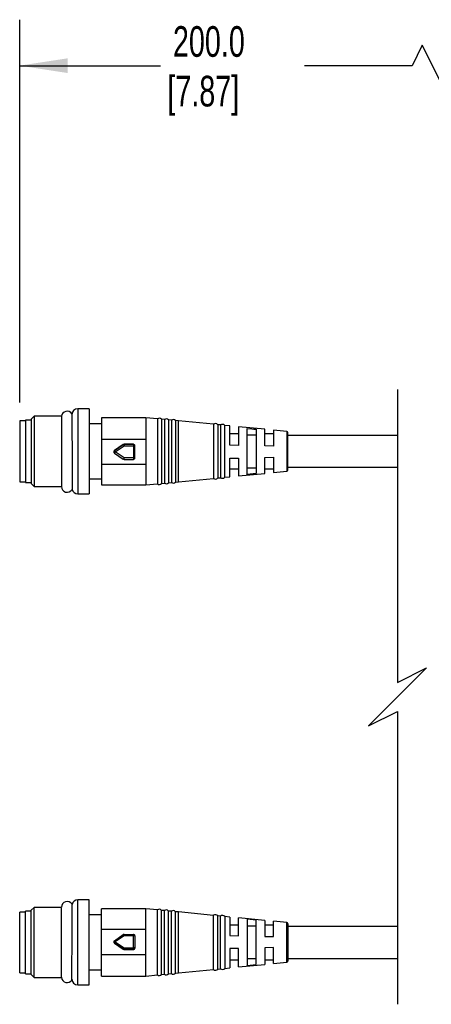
# Model space of a CAD drawing. Header units: millimetres. Extents: x 16 to 683, y 16 to 524.
# Tile 8 of 15: x 191 to 262, y 113 to 283. Entities that reach past the tile are written whole.
import ezdxf

# ---------------------------------------------------------------- set-up
doc = ezdxf.new("R2010")
doc.units = ezdxf.units.MM
doc.header["$LTSCALE"] = 2.5
doc.layers.add('DIMENSIONS', color=140, linetype='Continuous', lineweight=25)
doc.styles.add('SLDTEXTSTYLE0', font='TXT', dxfattribs={"width": 0.7})
doc.dimstyles.new('SLDDIMSTYLE1', dxfattribs={"dimtxt": 5.39502, "dimasz": 8.255, "dimexe": 0, "dimexo": 0.0625, "dimgap": 1.348755, "dimtad": 0, "dimtih": 1, "dimtoh": 1, "dimrnd": 1e-09, "dimzin": 12, "dimdsep": 46, "dimtxsty": 'SLDTEXTSTYLE0', "dimsah": 1, "dimcen": 0.09, "dimadec": 0, "dimazin": 3, "dimtfac": 1, "dimtofl": 0, "dimtmove": 0, "dimatfit": 3, "dimfxl": 0, "dimfrac": 2, "dimtolj": 1, "dimtzin": 12, "dimarcsym": 0})

# ---------------------------------------------------------------- blocks, each defined once
blk = doc.blocks.new('_D_2')
at = {"layer": 'DIMENSIONS'}
for p, q in [((191.37, 217.02), (191.37, 283.13)), ((293.69, 219.38), (293.69, 283.13)), ((260.8, 278.72), (259.04, 275.19)), ((264.33, 271.66), (260.8, 278.72)), ((191.37, 275.19), (215.62, 275.19)), ((259.04, 275.19), (240.48, 275.19)), ((266.1, 275.19), (264.33, 271.66)), ((293.69, 275.19), (266.1, 275.19))]:
    blk.add_line(p, q, dxfattribs=at)
for points in [[(191.37, 275.19), (199.62, 273.92), (199.62, 276.46)], [(293.69, 275.19), (285.43, 276.46), (285.43, 273.92)]]:
    blk.add_solid(points, dxfattribs=at)
at = {"layer": 'DIMENSIONS', "char_height": 5.292, "attachment_point": 1, "style": 'SLDTEXTSTYLE0'}
for s, insert in [('200.0', (217.79, 282.01)), ('[7.87]', (216.83, 273.44))]:
    blk.add_mtext(s, dxfattribs=dict(at, insert=insert))

msp = doc.modelspace()

# ---------------------------------------------------------------- linework, layer by layer
for p, q in [((203.369, 215.941), (201.369, 215.941)), ((201.369, 215.941), (201.369, 208.481)), ((203.369, 215.941), (203.369, 208.481)), ((193.877, 214.642), (193.369, 214.134)), ((198.561, 214.642), (193.877, 214.642)), ((193.877, 214.642), (193.877, 202.541)), ((213.132, 214.391), (205.469, 214.391)), ((205.469, 214.391), (205.469, 210.674)), ((215.105, 214.199), (213.132, 214.391)), ((213.132, 214.391), (213.132, 210.674)), ((192.369, 213.841), (191.369, 213.841)), ((191.369, 213.841), (191.369, 208.591)), ((193.369, 213.991), (192.369, 213.991)), ((192.369, 213.991), (192.369, 203.191)), ((193.369, 214.134), (193.369, 203.049)), ((205.469, 213.341), (203.369, 213.341)), ((215.105, 214.199), (215.105, 208.507)), ((216.315, 214.082), (215.806, 214.131)), ((215.806, 214.131), (215.806, 208.508)), ((216.315, 214.082), (216.315, 208.509)), ((217.525, 213.964), (217.021, 214.013)), ((217.021, 214.013), (217.021, 208.51)), ((217.525, 213.964), (217.525, 208.511)), ((218.735, 213.846), (218.237, 213.894)), ((218.237, 213.894), (218.237, 208.512)), ((224.801, 213.257), (218.735, 213.846)), ((218.735, 203.337), (218.735, 213.846)), ((224.801, 213.269), (224.801, 208.521)), ((226.016, 213.14), (225.528, 213.187)), ((225.528, 213.187), (225.528, 203.996)), ((226.016, 213.14), (226.016, 204.043)), ((226.73, 204.113), (226.73, 213.07)), ((227.629, 212.98), (226.73, 213.068)), ((227.629, 209.663), (227.629, 212.98)), ((233.629, 212.396), (229.119, 212.835)), ((229.119, 212.835), (229.119, 209.628)), ((230.619, 204.603), (230.619, 212.549)), ((229.119, 211.591), (227.629, 211.591)), ((232.119, 211.404), (230.619, 211.404)), ((232.119, 212.398), (232.119, 204.754)), ((233.629, 209.521), (233.629, 212.396)), ((235.119, 211.591), (233.629, 211.591)), ((237.439, 212.025), (235.119, 212.251)), ((235.119, 212.251), (235.119, 209.485)), ((237.439, 212.025), (237.439, 205.158)), ((237.619, 208.543), (237.619, 211.826)), ((256.492, 211.341), (237.619, 211.341)), ((205.469, 210.674), (213.132, 210.674)), ((205.469, 210.674), (205.469, 206.347)), ((207.69, 208.717), (209.237, 209.766)), ((209.237, 209.763), (207.69, 208.714)), ((207.831, 208.503), (209.378, 209.552)), ((209.237, 209.766), (209.237, 209.763)), ((209.378, 209.806), (209.378, 209.809)), ((209.378, 209.809), (210.967, 209.809)), ((209.378, 209.806), (209.378, 209.552)), ((210.967, 209.806), (209.378, 209.806)), ((209.378, 209.552), (210.967, 209.552)), ((210.967, 209.809), (210.967, 209.806)), ((210.967, 209.806), (210.967, 209.552)), ((210.967, 209.552), (210.967, 207.454)), ((211.217, 209.556), (211.217, 209.559)), ((211.217, 207.458), (211.217, 209.556)), ((213.132, 210.674), (213.132, 206.347)), ((229.119, 209.628), (227.629, 209.663)), ((235.119, 209.485), (233.629, 209.521)), ((191.369, 208.591), (191.369, 203.341)), ((201.369, 208.481), (201.369, 201.241)), ((203.369, 208.481), (203.369, 201.241)), ((207.581, 208.51), (207.581, 208.507)), ((207.69, 208.714), (207.69, 208.717)), ((207.69, 208.3), (209.237, 207.251)), ((209.378, 207.454), (207.831, 208.503)), ((210.967, 207.454), (209.378, 207.454)), ((209.378, 207.208), (209.378, 207.454)), ((210.967, 207.454), (210.967, 207.208)), ((215.105, 208.507), (215.105, 202.983)), ((215.806, 208.508), (215.806, 203.052)), ((216.315, 208.509), (216.315, 203.101)), ((217.021, 208.51), (217.021, 203.17)), ((217.525, 208.511), (217.525, 203.219)), ((218.237, 208.512), (218.237, 203.288)), ((224.801, 208.521), (224.801, 203.913)), ((227.629, 207.392), (229.119, 207.432)), ((229.119, 207.432), (229.119, 204.348)), ((233.629, 207.552), (235.119, 207.591)), ((233.629, 204.787), (233.629, 207.552)), ((235.119, 207.591), (235.119, 204.932)), ((237.619, 205.357), (237.619, 208.543)), ((205.469, 206.347), (205.469, 202.791)), ((213.132, 206.347), (205.469, 206.347)), ((209.378, 207.208), (210.967, 207.208)), ((213.132, 206.347), (213.132, 202.791)), ((227.629, 204.203), (227.629, 207.392)), ((230.619, 205.748), (232.119, 205.748)), ((237.619, 205.841), (256.492, 205.841)), ((225.528, 203.996), (226.016, 204.043)), ((226.73, 204.115), (227.629, 204.203)), ((227.629, 205.591), (229.119, 205.591)), ((229.119, 204.348), (233.629, 204.787)), ((232.119, 204.754), (230.619, 204.603)), ((233.629, 205.591), (235.119, 205.591)), ((235.119, 204.932), (237.439, 205.158)), ((191.369, 203.341), (192.369, 203.341)), ((192.369, 203.191), (193.369, 203.191)), ((193.369, 203.049), (193.877, 202.541)), ((193.877, 202.541), (198.561, 202.541)), ((198.551, 204.014), (198.551, 202.522)), ((203.369, 203.841), (205.469, 203.841)), ((205.469, 202.791), (213.132, 202.791)), ((213.132, 202.791), (215.105, 202.983)), ((215.806, 203.052), (216.315, 203.101)), ((217.021, 203.17), (217.525, 203.219)), ((218.237, 203.288), (218.735, 203.337)), ((218.735, 203.337), (224.801, 203.925)), ((201.369, 201.241), (203.369, 201.241)), ((203.369, 131.141), (201.369, 131.141)), ((201.369, 116.441), (201.369, 131.141)), ((203.369, 116.441), (203.369, 131.141)), ((193.877, 129.842), (193.369, 129.334)), ((193.369, 118.249), (193.369, 129.334)), ((198.561, 129.842), (193.877, 129.842)), ((193.877, 117.741), (193.877, 129.842)), ((213.132, 129.591), (205.469, 129.591)), ((205.469, 126.036), (205.469, 129.591)), ((215.105, 129.399), (213.132, 129.591)), ((213.132, 126.036), (213.132, 129.591)), ((215.105, 123.876), (215.105, 129.399)), ((216.315, 129.282), (215.806, 129.331)), ((215.806, 118.252), (215.806, 129.331)), ((216.315, 123.874), (216.315, 129.282)), ((192.369, 129.041), (191.369, 129.041)), ((191.369, 118.541), (191.369, 129.041)), ((193.369, 129.191), (192.369, 129.191)), ((192.369, 118.391), (192.369, 129.191)), ((205.469, 128.541), (203.369, 128.541)), ((217.525, 129.164), (217.021, 129.213)), ((217.021, 118.371), (217.021, 129.213)), ((217.525, 123.872), (217.525, 129.164)), ((218.735, 129.046), (218.237, 129.094)), ((218.237, 118.489), (218.237, 129.094)), ((224.801, 128.457), (218.735, 129.046)), ((218.735, 118.537), (218.735, 129.046)), ((224.801, 123.862), (224.801, 128.469)), ((226.016, 128.34), (225.528, 128.387)), ((225.528, 119.196), (225.528, 128.387)), ((226.016, 123.86), (226.016, 128.34)), ((226.73, 128.27), (226.73, 119.313)), ((227.629, 128.18), (226.73, 128.268)), ((227.629, 128.18), (227.629, 124.991)), ((233.629, 127.596), (229.119, 128.035)), ((229.119, 124.951), (229.119, 128.035)), ((230.619, 127.779), (230.619, 119.834)), ((232.119, 127.629), (230.619, 127.779)), ((232.119, 119.984), (232.119, 127.629)), ((233.629, 127.596), (233.629, 124.831)), ((213.132, 126.036), (205.469, 126.036)), ((205.469, 121.709), (205.469, 126.036)), ((213.132, 121.709), (213.132, 126.036)), ((229.119, 126.791), (227.629, 126.791)), ((230.619, 126.634), (232.119, 126.634)), ((235.119, 126.791), (233.629, 126.791)), ((237.439, 127.225), (235.119, 127.451)), ((235.119, 124.792), (235.119, 127.451)), ((237.439, 120.358), (237.439, 127.225)), ((256.492, 126.541), (237.619, 126.541)), ((207.69, 124.083), (209.237, 125.132)), ((209.378, 124.929), (207.831, 123.88)), ((209.378, 125.175), (209.378, 124.929)), ((209.378, 125.175), (210.967, 125.175)), ((210.967, 124.929), (209.378, 124.929)), ((210.967, 125.175), (210.967, 124.929)), ((210.967, 122.831), (210.967, 124.929)), ((211.217, 124.925), (211.217, 122.827)), ((227.629, 124.991), (229.119, 124.951)), ((233.629, 124.831), (235.119, 124.792)), ((207.581, 123.876), (207.581, 123.872)), ((209.237, 122.62), (207.69, 123.669)), ((207.69, 123.669), (207.69, 123.665)), ((207.69, 123.665), (209.237, 122.617)), ((207.831, 123.88), (209.378, 122.831)), ((209.237, 122.617), (209.237, 122.62)), ((209.378, 122.577), (209.378, 122.831)), ((209.378, 122.831), (210.967, 122.831)), ((210.967, 122.577), (209.378, 122.577)), ((209.378, 122.577), (209.378, 122.573)), ((209.378, 122.573), (210.967, 122.573)), ((210.967, 122.577), (210.967, 122.831)), ((210.967, 122.573), (210.967, 122.577)), ((211.217, 122.827), (211.217, 122.823)), ((215.105, 118.183), (215.105, 123.876)), ((216.315, 118.301), (216.315, 123.874)), ((217.525, 118.419), (217.525, 123.872)), ((224.801, 119.113), (224.801, 123.862)), ((226.016, 119.243), (226.016, 123.86)), ((229.119, 122.755), (227.629, 122.719)), ((227.629, 122.719), (227.629, 119.403)), ((229.119, 119.548), (229.119, 122.755)), ((235.119, 122.898), (233.629, 122.862)), ((233.629, 122.862), (233.629, 119.987)), ((235.119, 120.132), (235.119, 122.898)), ((205.469, 121.709), (213.132, 121.709)), ((205.469, 117.991), (205.469, 121.709)), ((213.132, 117.991), (213.132, 121.709)), ((227.629, 120.791), (229.119, 120.791)), ((232.119, 120.979), (230.619, 120.979)), ((233.629, 120.791), (235.119, 120.791)), ((237.619, 121.041), (256.492, 121.041)), ((203.369, 119.041), (205.469, 119.041)), ((218.735, 118.537), (224.801, 119.125)), ((225.528, 119.196), (226.016, 119.243)), ((226.73, 119.315), (227.629, 119.403)), ((229.119, 119.548), (233.629, 119.987)), ((230.619, 119.834), (232.119, 119.984)), ((235.119, 120.132), (237.439, 120.358)), ((191.369, 118.541), (192.369, 118.541)), ((192.369, 118.391), (193.369, 118.391)), ((193.369, 118.249), (193.877, 117.741)), ((193.877, 117.741), (198.561, 117.741)), ((205.469, 117.991), (213.132, 117.991)), ((213.132, 117.991), (215.105, 118.183)), ((215.806, 118.252), (216.315, 118.301)), ((217.021, 118.37), (217.525, 118.419)), ((218.237, 118.488), (218.735, 118.537)), ((201.369, 116.441), (203.369, 116.441))]:
    msp.add_line(p, q)
at = {"flags": 128}
msp.add_lwpolyline([(230.619, 212.549), (231.369, 212.474), (231.744, 212.436), (232.119, 212.398)], dxfattribs=at)
for centre, radius, start, end in [((201.369, 214.941), 1, 90.00116, 179.9997), ((199.551, 214.522), 1, 34.43548, 173.07859), ((215.42, 213.801), 0.508, 40.59346, 128.28463), ((216.633, 213.685), 0.508, 40.14873, 128.72936), ((217.846, 213.57), 0.508, 39.70666, 129.17122), ((225.125, 212.878), 0.508, 37.48792, 129.56839), ((226.338, 212.747), 0.508, 39.56721, 129.34587), ((237.419, 211.826), 0.2, 0.00124, 84.44123), ((209.378, 209.559), 0.25, 89.99184, 124.14434), ((209.378, 209.556), 0.25, 89.99184, 124.14434), ((215.703, 213.917), 7.685, 212.72262, 214.6098), ((210.967, 209.559), 0.25, 359.99445, 90.00811), ((210.967, 209.556), 0.25, 359.99529, 90.00727), ((211.029, 213.706), 4.155, 269.13815, 272.58647), ((207.831, 208.511), 0.25, 124.13521, 180.00893), ((207.831, 208.507), 0.25, 124.13521, 180.00979), ((207.831, 208.507), 0.25, 179.99633, 235.86559), ((214.191, 212.892), 7.728, 212.72786, 214.60456), ((201.926, 212.432), 7.093, 324.36886, 326.36332), ((203.452, 211.397), 7.118, 324.37243, 326.35975), ((211.029, 211.612), 4.158, 269.13877, 272.58414), ((210.967, 207.458), 0.25, 269.99224, 0.00519), ((209.378, 207.458), 0.25, 235.86936, 269.99446), ((226.338, 204.436), 0.508, 230.65432, 320.43201), ((237.419, 205.357), 0.2, 275.55691, 359.99955), ((199.551, 202.522), 1, 179.99946, 328.16844), ((215.42, 203.382), 0.508, 231.71621, 319.4063), ((216.633, 203.498), 0.508, 231.27045, 319.85206), ((217.846, 203.613), 0.508, 230.82878, 320.29334), ((225.125, 204.305), 0.508, 230.43259, 322.5111), ((201.369, 202.241), 1, 192.6919, 269.99825), ((201.369, 130.141), 1, 90.00013, 166.93043), ((199.551, 129.861), 1, 30.78831, 180.00073), ((215.42, 129.001), 0.508, 40.5937, 128.28379), ((216.633, 128.885), 0.508, 40.14794, 128.72955), ((217.846, 128.77), 0.508, 39.70666, 129.17122), ((225.125, 128.078), 0.508, 37.4889, 129.56741), ((226.338, 127.947), 0.508, 39.56799, 129.34568), ((237.419, 127.026), 0.2, 0.00045, 84.44309), ((209.378, 124.925), 0.25, 89.99184, 124.14434), ((210.967, 124.925), 0.25, 359.99481, 90.00776), ((211.029, 120.771), 4.158, 87.41586, 90.86123), ((207.831, 123.876), 0.25, 124.14542, 235.85458), ((207.831, 123.872), 0.25, 179.99107, 235.86479), ((201.926, 119.951), 7.093, 33.63668, 35.63114), ((215.703, 118.466), 7.685, 145.3902, 147.27738), ((209.378, 122.827), 0.25, 235.85566, 270.00816), ((209.378, 122.823), 0.25, 235.85566, 270.00816), ((211.029, 118.677), 4.155, 87.41353, 90.86185), ((210.967, 122.827), 0.25, 269.99273, 0.00471), ((210.967, 122.823), 0.25, 269.99189, 0.00555), ((225.125, 119.505), 0.508, 230.43161, 322.51208), ((226.338, 119.636), 0.508, 230.65413, 320.43279), ((237.419, 120.557), 0.2, 275.55877, 359.99876), ((199.551, 117.861), 1, 186.92095, 325.94208), ((201.369, 117.441), 1, 180.0003, 269.99884), ((215.42, 118.582), 0.508, 231.71537, 319.40654), ((216.633, 118.698), 0.508, 231.27064, 319.85127), ((217.846, 118.813), 0.508, 230.82878, 320.29334)]:
    msp.add_arc(centre, radius, start, end)
for points, knots in [([(198.558, 214.598), (198.558, 214.612), (198.558, 214.813), (198.557, 213.441), (198.556, 212.791), (198.554, 210.99), (198.553, 209.684), (198.553, 208.892), (198.552, 208.544), (198.552, 208.431), (198.552, 208.38), (198.552, 208.352)], [0, 0, 0, 0, 0.0061814, 0.0886796, 0.3023753, 0.6026137, 0.8215435, 0.946596, 0.9755111, 0.986696, 1, 1, 1, 1]), ([(200.379, 215.08), (200.38, 214.906), (200.38, 214.523), (200.381, 213.855), (200.382, 212.75), (200.384, 211.421), (200.386, 209.869), (200.389, 208.458), (200.391, 207.063), (200.394, 205.489), (200.397, 203.953), (200.399, 202.699), (200.4, 202.131), (200.4, 201.996)], [0, 0, 0, 0, 0.0398191, 0.087829, 0.1531943, 0.293258, 0.3926679, 0.5088964, 0.6168624, 0.712467, 0.8698017, 0.9690452, 1, 1, 1, 1]), ([(198.552, 208.352), (198.552, 207.705), (198.551, 206.633), (198.551, 205.193), (198.551, 204.399), (198.551, 204.03)], [0, 0, 0, 0, 0.4487402, 0.7439046, 1, 1, 1, 1]), ([(198.552, 124.031), (198.552, 124.587), (198.552, 125.509), (198.551, 126.819), (198.551, 127.922), (198.551, 128.891), (198.551, 129.496), (198.551, 129.751), (198.551, 129.773)], [0, 0, 0, 0, 0.2900749, 0.482113, 0.6841888, 0.866692, 0.9883753, 1, 1, 1, 1]), ([(200.379, 117.303), (200.379, 117.401), (200.38, 117.767), (200.381, 118.561), (200.382, 119.816), (200.385, 121.449), (200.388, 123.432), (200.391, 125.462), (200.394, 127.218), (200.397, 128.654), (200.399, 129.633), (200.4, 130.239), (200.4, 130.388)], [0, 0, 0, 0, 0.0225182, 0.0840378, 0.1820079, 0.3101206, 0.4583801, 0.6366632, 0.7755596, 0.8610209, 0.9658102, 1, 1, 1, 1]), ([(237.619, 126.541), (237.619, 126.614), (237.619, 126.751), (237.619, 127.154), (237.619, 126.726), (237.619, 126.477), (237.619, 126.04), (237.619, 125.545), (237.619, 124.779), (237.619, 123.792), (237.619, 122.803), (237.619, 122.04), (237.619, 121.536), (237.619, 121.125), (237.619, 120.81), (237.619, 120.633), (237.619, 120.557)], [0, 0, 0, 0, 0.0369978, 0.0696585, 0.1023192, 0.1459254, 0.205904, 0.2793575, 0.3636027, 0.5348293, 0.7060564, 0.7902362, 0.8637546, 0.9236913, 0.9673398, 1, 1, 1, 1]), ([(209.237, 125.132), (209.241, 125.127), (209.255, 125.108), (209.284, 125.066), (209.327, 125.004), (209.36, 124.955), (209.378, 124.929)], [0, 0, 0, 0, 0.0722927, 0.2877414, 0.6134591, 1, 1, 1, 1]), ([(198.558, 117.796), (198.558, 117.779), (198.558, 117.576), (198.557, 118.796), (198.556, 119.243), (198.555, 120.452), (198.554, 121.532), (198.553, 122.763), (198.552, 123.603), (198.552, 124.031)], [0, 0, 0, 0, 0.0074295, 0.0879596, 0.2670067, 0.4217993, 0.6011111, 0.7968052, 1, 1, 1, 1]), ([(207.69, 123.669), (207.694, 123.675), (207.707, 123.696), (207.736, 123.74), (207.779, 123.804), (207.813, 123.853), (207.831, 123.88)], [0, 0, 0, 0, 0.079988, 0.2980521, 0.6210981, 1, 1, 1, 1])]:
    msp.add_open_spline(points, degree=3, knots=knots)
at = {"layer": 'DIMENSIONS', "color": 140}
for p, q in [((256.492, 219.279), (256.492, 168.691)), ((256.492, 168.691), (261.492, 171.191)), ((261.492, 171.191), (256.492, 166.191)), ((256.492, 166.191), (251.492, 161.191)), ((251.492, 161.191), (256.492, 163.691)), ((256.492, 163.691), (256.492, 113.104))]:
    msp.add_line(p, q, dxfattribs=at)

# ---------------------------------------------------------------- dimensions: what is measured, and where the dimension line sits
at = {"layer": 'DIMENSIONS'}
dim = msp.add_linear_dim(base=(191.369, 275.192), p1=(293.688, 216.206), p2=(191.369, 213.841), angle=0, text='200.0\\P[7.87]', dimstyle='SLDDIMSTYLE1', dxfattribs=at)
dim.commit()
dim.dimension.update_dxf_attribs({"geometry": '_D_2', "text_midpoint": (228.048, 275.192), "dimtype": 160})

doc.saveas('drawing.dxf')
